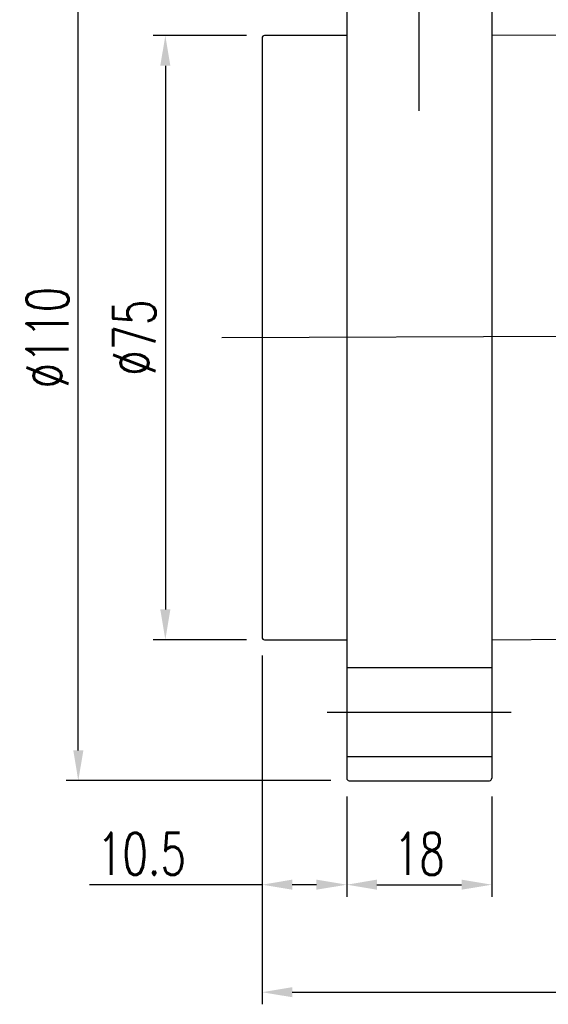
# Model space of a CAD drawing. Extents: x -389 to 453, y -50 to 705.
# Tile 2 of 48: x -231 to -165, y -50 to 72. Entities that reach past the tile are written whole.
import ezdxf
from ezdxf.lldxf.tags import DXFTag

# ---------------------------------------------------------------- set-up
doc = ezdxf.new("R2010")
doc.units = 0
doc.header["$LTSCALE"] = 2
doc.header["$MEASUREMENT"] = 0
for name, color, linetype in [('CHA', 7, 'Continuous'), ('CL', 1, 'CENTER'), ('HID', 2, 'DASHED'), ('OUT', 3, 'Continuous')]:
    doc.layers.add(name, color=color, linetype=linetype)
doc.styles.add('DIM-7', font='SIMPLEX.shx', dxfattribs={"width": 0.7, "bigfont": 'chineset.shx'})
tags = doc.linetypes.add('CENTER', pattern=[2, 1.25, -0.25, 0.25, -0.25]).pattern_tags.tags
tags[10:11] = [DXFTag(74, 4), DXFTag(75, 0), DXFTag(340, '0'), DXFTag(46, 0.0), DXFTag(50, 0.0), DXFTag(44, 0.0), DXFTag(45, 0.0)]
tags[8:9] = [DXFTag(74, 4), DXFTag(75, 0), DXFTag(340, '0'), DXFTag(46, 0.0), DXFTag(50, 0.0), DXFTag(44, 0.0), DXFTag(45, 0.0)]
tags[6:7] = [DXFTag(74, 4), DXFTag(75, 0), DXFTag(340, '0'), DXFTag(46, 0.0), DXFTag(50, 0.0), DXFTag(44, 0.0), DXFTag(45, 0.0)]
tags[4:5] = [DXFTag(74, 4), DXFTag(75, 0), DXFTag(340, '0'), DXFTag(46, 0.0), DXFTag(50, 0.0), DXFTag(44, 0.0), DXFTag(45, 0.0)]
tags = doc.linetypes.add('DASHED', pattern=[0.75, 0.5, -0.25]).pattern_tags.tags
tags[6:7] = [DXFTag(74, 4), DXFTag(75, 0), DXFTag(340, '0'), DXFTag(46, 0.0), DXFTag(50, 0.0), DXFTag(44, 0.0), DXFTag(45, 0.0)]
tags[4:5] = [DXFTag(74, 4), DXFTag(75, 0), DXFTag(340, '0'), DXFTag(46, 0.0), DXFTag(50, 0.0), DXFTag(44, 0.0), DXFTag(45, 0.0)]
doc.dimstyles.new('CNS', dxfattribs={"dimtxt": 3.5, "dimasz": 2.5, "dimexe": 1, "dimexo": 1.5, "dimgap": 0.09, "dimtad": 0, "dimdsep": 46, "dimtxsty": 'DIM-7', "dimcen": 0.09, "dimclrd": 1, "dimclre": 1, "dimclrt": 4, "dimadec": 0, "dimazin": 0, "dimtfac": 1, "dimtix": 1, "dimtmove": 2, "dimatfit": 3, "dimfxl": 1, "dimtvp": 0.971429, "dimtolj": 1, "dimarcsym": 0})

# ---------------------------------------------------------------- blocks, each defined once
blk = doc.blocks.new('*D7')
at = {"layer": 'CHA', "lineweight": -2, "transparency": 16777216}
for p, q in [((-200.77, -6.97), (-200.77, -36.94)), ((-190.27, -24.47), (-190.27, -36.94)), ((-200.77, -35.44), (-222.18, -35.44)), ((-194.02, -35.44), (-197.02, -35.44))]:
    blk.add_line(p, q, dxfattribs=at)
at = {"layer": 'CHA', "transparency": 16777216}
for points in [[(-197.02, -34.81), (-197.02, -36.06), (-200.77, -35.44)], [(-194.02, -34.81), (-194.02, -36.06), (-190.27, -35.44)]]:
    blk.add_solid(points, dxfattribs=at)
at = {"layer": 'DEFPOINTS', "color": 0, "transparency": 16777216}
for p in [(-200.77, -4.72), (-190.27, -22.22), (-190.27, -35.44)]:
    blk.add_point(p, dxfattribs=at)
at = {"layer": 'CHA', "transparency": 16777216, "insert": (-215.73, -31.61), "char_height": 5.25, "attachment_point": 5, "style": 'DIM-7'}
blk.add_mtext('\\A1;10.5', dxfattribs=at)
blk = doc.blocks.new('*D8')
at = {"layer": 'CHA', "lineweight": -2, "transparency": 16777216}
for p, q in [((-190.27, -24.47), (-190.27, -36.94)), ((-172.27, -24.47), (-172.27, -36.94)), ((-186.52, -35.44), (-176.02, -35.44))]:
    blk.add_line(p, q, dxfattribs=at)
at = {"layer": 'CHA', "transparency": 16777216}
for points in [[(-186.52, -34.81), (-186.52, -36.06), (-190.27, -35.44)], [(-176.02, -34.81), (-176.02, -36.06), (-172.27, -35.44)]]:
    blk.add_solid(points, dxfattribs=at)
at = {"layer": 'DEFPOINTS', "color": 0, "transparency": 16777216}
for p in [(-190.27, -22.22), (-172.27, -22.22), (-172.27, -35.44)]:
    blk.add_point(p, dxfattribs=at)
at = {"layer": 'CHA', "transparency": 16777216, "insert": (-181.27, -31.61), "char_height": 5.25, "attachment_point": 5, "style": 'DIM-7'}
blk.add_mtext('\\A1;18', dxfattribs=at)
blk = doc.blocks.new('*D9')
at = {"layer": 'CHA', "lineweight": -2, "transparency": 16777216}
for p, q in [((-102.77, -5.83), (-102.77, -50.29)), ((-200.77, -6.97), (-200.77, -50.29)), ((-197.02, -48.79), (-106.52, -48.79))]:
    blk.add_line(p, q, dxfattribs=at)
at = {"layer": 'CHA', "transparency": 16777216}
for points in [[(-197.02, -48.16), (-197.02, -49.41), (-200.77, -48.79)], [(-106.52, -48.16), (-106.52, -49.41), (-102.77, -48.79)]]:
    blk.add_solid(points, dxfattribs=at)
at = {"layer": 'DEFPOINTS', "color": 0, "transparency": 16777216}
for p in [(-102.77, -3.58), (-200.77, -4.72), (-102.77, -48.79)]:
    blk.add_point(p, dxfattribs=at)
at = {"layer": 'CHA', "transparency": 16777216, "insert": (-151.77, -44.96), "char_height": 5.25, "attachment_point": 5, "style": 'DIM-7'}
blk.add_mtext('\\A1;98', dxfattribs=at)
blk = doc.blocks.new('*D5')
at = {"layer": 'CHA', "lineweight": -2, "transparency": 16777216}
for p, q in [((-202.72, 69.98), (-214.27, 69.98)), ((-212.77, 66.23), (-212.77, -1.27)), ((-202.72, -5.02), (-214.27, -5.02))]:
    blk.add_line(p, q, dxfattribs=at)
at = {"layer": 'CHA', "transparency": 16777216}
for points in [[(-213.4, 66.23), (-212.15, 66.23), (-212.77, 69.98)], [(-213.4, -1.27), (-212.15, -1.27), (-212.77, -5.02)]]:
    blk.add_solid(points, dxfattribs=at)
at = {"layer": 'DEFPOINTS', "color": 0, "transparency": 16777216}
for p in [(-200.47, 69.98), (-212.77, -5.02), (-200.47, -5.02)]:
    blk.add_point(p, dxfattribs=at)
at = {"layer": 'CHA', "transparency": 16777216, "insert": (-216.6, 32.48), "char_height": 5.25, "attachment_point": 5, "rotation": 90, "style": 'DIM-7'}
blk.add_mtext('\\A1;%%C75', dxfattribs=at)
blk = doc.blocks.new('*D15')
at = {"layer": 'CHA', "lineweight": -2, "transparency": 16777216}
for p, q in [((-192.22, 87.48), (-225.07, 87.48)), ((-223.57, -18.77), (-223.57, 83.73)), ((-192.22, -22.52), (-225.07, -22.52))]:
    blk.add_line(p, q, dxfattribs=at)
at = {"layer": 'CHA', "transparency": 16777216}
for points in [[(-224.19, 83.73), (-222.94, 83.73), (-223.57, 87.48)], [(-224.19, -18.77), (-222.94, -18.77), (-223.57, -22.52)]]:
    blk.add_solid(points, dxfattribs=at)
at = {"layer": 'DEFPOINTS', "color": 0, "transparency": 16777216}
for p in [(-223.57, 87.48), (-189.97, 87.48), (-189.97, -22.52)]:
    blk.add_point(p, dxfattribs=at)
at = {"layer": 'CHA', "transparency": 16777216, "insert": (-227.39, 32.48), "char_height": 5.25, "attachment_point": 5, "rotation": 90, "style": 'DIM-7'}
blk.add_mtext('\\A1;%%C110', dxfattribs=at)

msp = doc.modelspace()

# ---------------------------------------------------------------- linework, layer by layer
at = {"layer": 'CL', "color": 0, "ltscale": 3}
for p, q in [((-181.27, 60.655), (-181.27, 90.715)), ((-205.77, 32.475), (-97.719, 32.925)), ((-192.682, -14.025), (-169.857, -14.025))]:
    msp.add_line(p, q, dxfattribs=at)
at = {"layer": 'HID', "color": 0, "ltscale": 2.154286}
for p, q in [((-172.27, -8.525), (-190.27, -8.525)), ((-190.27, -19.525), (-172.27, -19.525))]:
    msp.add_line(p, q, dxfattribs=at)
at = {"layer": 'OUT', "color": 0}
for p, q in [((-190.27, 87.175), (-190.27, -22.225)), ((-172.27, 87.175), (-172.27, -22.225)), ((-190.27, 69.975), (-200.47, 69.975)), ((-103.776, 70.42), (-172.27, 69.975)), ((-200.77, 69.675), (-200.77, -4.725)), ((-172.27, -5.025), (-103.763, -4.58)), ((-200.47, -5.025), (-190.27, -5.025)), ((-189.97, -22.525), (-172.57, -22.525))]:
    msp.add_line(p, q, dxfattribs=at)
for centre, start, end in [((-200.47, 69.675), 90, 180), ((-200.47, -4.725), 180, 270), ((-189.97, -22.225), 180, 270), ((-172.57, -22.225), 270, 0)]:
    msp.add_arc(centre, 0.3, start, end, dxfattribs=at)

# ---------------------------------------------------------------- dimensions: what is measured, and where the dimension line sits
at = {"layer": 'CHA', "color": 0}
for base, p1, p2, picture, middle in [((-223.568, 87.475), (-189.97, -22.525), (-189.97, 87.475), '*D15', (-227.393, 32.475)), ((-212.77, -5.025), (-200.47, 69.975), (-200.47, -5.025), '*D5', (-216.595, 32.475))]:
    dim = msp.add_linear_dim(base=base, p1=p1, p2=p2, angle=90, text='%%C<>', dimstyle='CNS', override={"dimscale": 1.5, "dimgap": 0.8, "dimtad": 1, "dimclrd": 256, "dimclre": 256, "dimclrt": 256, "dimtix": 0, "dimtmove": 0}, dxfattribs=at)
    dim.commit()
    dim.dimension.update_dxf_attribs({"geometry": picture, "text_midpoint": middle})
for base, p1, p2, picture, middle in [((-102.77, -48.788), (-200.77, -4.725), (-102.77, -3.58), '*D9', (-151.77, -44.963)), ((-172.27, -35.437), (-190.27, -22.225), (-172.27, -22.225), '*D8', (-181.27, -31.612))]:
    dim = msp.add_linear_dim(base=base, p1=p1, p2=p2, dimstyle='CNS', override={"dimscale": 1.5, "dimgap": 0.8, "dimtad": 1, "dimclrd": 256, "dimclre": 256, "dimclrt": 256, "dimtix": 0, "dimtmove": 0}, dxfattribs=at)
    dim.commit()
    dim.dimension.update_dxf_attribs({"geometry": picture, "text_midpoint": middle})
dim = msp.add_linear_dim(base=(-190.27, -35.437), p1=(-200.77, -4.725), p2=(-190.27, -22.225), dimstyle='CNS', override={"dimscale": 1.5, "dimgap": 0.8, "dimtad": 1, "dimclrd": 256, "dimclre": 256, "dimclrt": 256, "dimtix": 0, "dimtmove": 0}, dxfattribs=at)
dim.commit()
dim.dimension.update_dxf_attribs({"geometry": '*D7', "text_midpoint": (-215.732, -35.437), "dimtype": 160})

doc.saveas('drawing.dxf')
